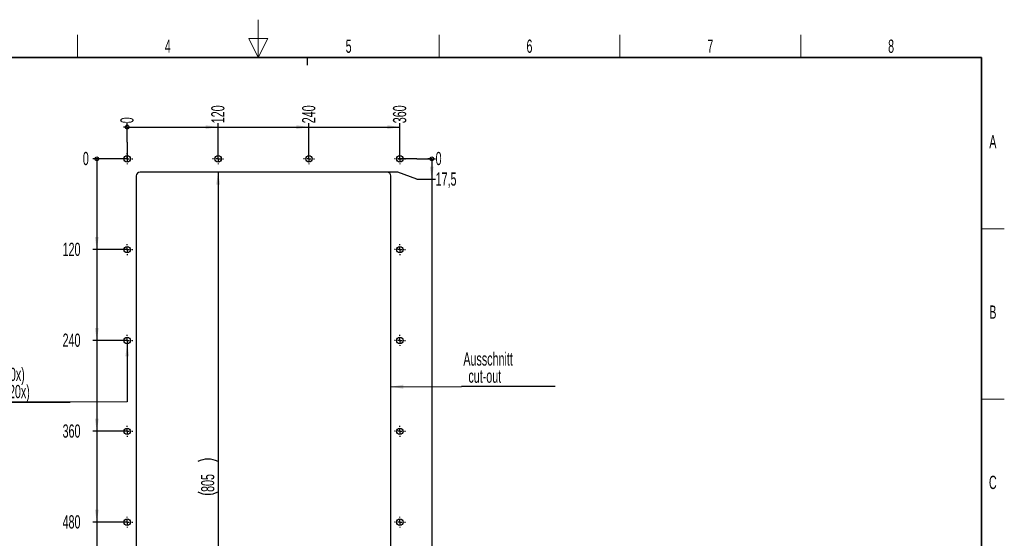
# Paper-space layout 'Blatt6' of a CAD drawing. Header units: millimetres. Extents: x 5 to 418, y 2 to 292.
import ezdxf

# ---------------------------------------------------------------- set-up
doc = ezdxf.new("R2010")
doc.units = ezdxf.units.MM
doc.layers.add('SLD-0', color=7, linetype='Continuous')
doc.styles.add('SLDTEXTSTYLE1', font='TXT', dxfattribs={"width": 0.605})
doc.dimstyles.new('SLDDIMSTYLE11', dxfattribs={"dimtxt": 3.5, "dimasz": 3.302, "dimexe": 0, "dimexo": 0.0625, "dimgap": 0.875, "dimtad": 1, "dimlfac": 5, "dimrnd": 1e-09, "dimzin": 12, "dimdsep": 46, "dimtxsty": 'SLDTEXTSTYLE1', "dimsah": 1, "dimcen": 0.09, "dimadec": 0, "dimazin": 3, "dimtfac": 1, "dimtofl": 0, "dimtmove": 0, "dimatfit": 3, "dimfxl": 1, "dimfrac": 2, "dimtolj": 1, "dimtzin": 12, "dimarcsym": 0})
doc.dimstyles.new('SLDDIMSTYLE3', dxfattribs={"dimtxt": 0.18, "dimasz": 3.302, "dimexe": 0, "dimexo": 0.0625, "dimgap": 0, "dimtad": 0, "dimtih": 1, "dimtoh": 1, "dimdec": 0, "dimrnd": 1e-09, "dimzin": 0, "dimdsep": 46, "dimtxsty": 'Standard', "dimsah": 1, "dimcen": 0.09, "dimadec": 0, "dimazin": 0, "dimtfac": 3.302, "dimtdec": 0, "dimtofl": 0, "dimtmove": 0, "dimatfit": 3, "dimfxl": 1, "dimfrac": 2, "dimtolj": 1, "dimtzin": 0, "dimarcsym": 0})
doc.dimstyles.new('SLDDIMSTYLE8', dxfattribs={"dimtxt": 3.5, "dimasz": 0.3386666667, "dimexe": 0, "dimexo": 0.0625, "dimgap": 0.875, "dimtad": 0, "dimtih": 1, "dimtoh": 1, "dimdec": 0, "dimlfac": 5, "dimrnd": 1e-09, "dimdsep": 46, "dimtxsty": 'SLDTEXTSTYLE1', "dimblk1": 'ORIGIN', "dimblk2": 'ORIGIN', "dimsah": 1, "dimcen": 0.09, "dimadec": 0, "dimazin": 2, "dimtfac": 1, "dimtofl": 0, "dimtmove": 0, "dimatfit": 3, "dimldrblk": 'ORIGIN', "dimfxl": 1, "dimfrac": 2, "dimtolj": 1, "dimtzin": 12, "dimarcsym": 0})
doc.dimstyles.new('SLDDIMSTYLE9', dxfattribs={"dimtxt": 3.5, "dimasz": 3.302, "dimexe": 0, "dimexo": 0.0625, "dimgap": 0.875, "dimtad": 0, "dimtih": 1, "dimtoh": 1, "dimlfac": 5, "dimrnd": 1e-09, "dimzin": 12, "dimdsep": 46, "dimtxsty": 'SLDTEXTSTYLE1', "dimsah": 1, "dimcen": 0.09, "dimadec": 0, "dimazin": 3, "dimtfac": 1, "dimtofl": 0, "dimtmove": 0, "dimatfit": 3, "dimfxl": 1, "dimfrac": 2, "dimtolj": 1, "dimtzin": 12, "dimarcsym": 0})

# ---------------------------------------------------------------- blocks, each defined once
blk = doc.blocks.new('_Origin')
at = {"color": 0, "linetype": 'ByBlock', "lineweight": -2}
blk.add_line((0, 0), (-1, 0), dxfattribs=at)
blk.add_circle((0, 0), 0.5, dxfattribs=at)
blk = doc.blocks.new('_D_30')
at = {"layer": 'SLD-0'}
for q in [(182.3836765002, 265.1407912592), (182.3836765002, 255.7496476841)]:
    blk.add_line((182.3836765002, 260.1407912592), q, dxfattribs=at)
at = {"layer": 'SLD-0', "xscale": 1.016, "yscale": 1.016}
blk.add_blockref('_Origin', (182.3836765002, 264.1247912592), dxfattribs=at)
at = {"layer": 'SLD-0', "insert": (180.5577030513, 265.1407912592), "char_height": 3.5, "attachment_point": 1, "rotation": 90.00000000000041, "style": 'SLDTEXTSTYLE1'}
blk.add_mtext('0', dxfattribs=at)
blk = doc.blocks.new('_D_31')
at = {"layer": 'SLD-0', "color": 7}
for p, q in [((182.3836765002, 264.1247912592), (206.3836765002, 264.1247912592)), ((206.3836765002, 255.7496476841), (206.3836765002, 265.1407912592))]:
    blk.add_line(p, q, dxfattribs=at)
blk.add_solid([(206.3836765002, 264.1247912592), (203.0816765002, 264.6327912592), (203.0816765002, 263.6167912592)], dxfattribs=at)
at = {"layer": 'SLD-0', "color": 7, "insert": (204.5577030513, 265.1407912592), "char_height": 3.5, "attachment_point": 1, "rotation": 90.00000000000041, "style": 'SLDTEXTSTYLE1'}
blk.add_mtext('120', dxfattribs=at)
blk = doc.blocks.new('_D_32')
at = {"layer": 'SLD-0', "color": 7}
for p, q in [((206.3836765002, 264.1247912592), (230.3836765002, 264.1247912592)), ((230.3836765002, 255.7496476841), (230.3836765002, 265.1407912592))]:
    blk.add_line(p, q, dxfattribs=at)
blk.add_solid([(230.3836765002, 264.1247912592), (227.0816765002, 264.6327912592), (227.0816765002, 263.6167912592)], dxfattribs=at)
at = {"layer": 'SLD-0', "color": 7, "insert": (228.5577030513, 265.1407912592), "char_height": 3.5, "attachment_point": 1, "rotation": 90.00000000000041, "style": 'SLDTEXTSTYLE1'}
blk.add_mtext('240', dxfattribs=at)
blk = doc.blocks.new('_D_33')
at = {"layer": 'SLD-0', "color": 7}
for p, q in [((230.3836765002, 264.1247912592), (254.3836765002, 264.1247912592)), ((254.3836765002, 255.7496476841), (254.3836765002, 265.1407912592))]:
    blk.add_line(p, q, dxfattribs=at)
blk.add_solid([(254.3836765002, 264.1247912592), (251.0816765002, 264.6327912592), (251.0816765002, 263.6167912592)], dxfattribs=at)
at = {"layer": 'SLD-0', "color": 7, "insert": (252.5577030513, 265.1407912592), "char_height": 3.5, "attachment_point": 1, "rotation": 90.00000000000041, "style": 'SLDTEXTSTYLE1'}
blk.add_mtext('360', dxfattribs=at)
blk = doc.blocks.new('_D_37')
at = {"layer": 'SLD-0'}
for p, q in [((258.82481103, 255.7496476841), (253.82481103, 255.7496476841)), ((253.82481103, 255.7496476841), (254.3836765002, 255.7496476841)), ((258.82481103, 255.7496476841), (263.82481103, 255.7496476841))]:
    blk.add_line(p, q, dxfattribs=at)
at = {"layer": 'SLD-0', "xscale": 1.016, "yscale": 1.016}
blk.add_blockref('_Origin', (262.80881103, 255.7496476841), dxfattribs=at)
at = {"layer": 'SLD-0', "insert": (263.82481103, 257.5756211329), "char_height": 3.5, "attachment_point": 1, "style": 'SLDTEXTSTYLE1'}
blk.add_mtext('0', dxfattribs=at)
blk = doc.blocks.new('_D_38')
at = {"layer": 'SLD-0', "color": 7}
for p, q in [((262.80881103, 255.7496476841), (262.80881103, 250.3244046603)), ((253.82481103, 252.2496476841), (250.9836765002, 252.2496476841)), ((258.82481103, 250.3244046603), (253.82481103, 252.2496476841)), ((258.82481103, 250.3244046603), (263.82481103, 250.3244046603))]:
    blk.add_line(p, q, dxfattribs=at)
blk.add_solid([(262.80881103, 250.3244046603), (263.31681103, 253.6264046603), (262.30081103, 253.6264046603)], dxfattribs=at)
at = {"layer": 'SLD-0', "color": 7, "insert": (263.82481103, 252.1503781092), "char_height": 3.5, "attachment_point": 1, "style": 'SLDTEXTSTYLE1'}
blk.add_mtext('17,5', dxfattribs=at)
blk = doc.blocks.new('_D_39')
at = {"layer": 'SLD-0', "color": 7}
for p, q in [((262.80881103, 250.3244046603), (262.80881103, 91.2496476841)), ((250.9836765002, 91.2496476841), (263.82481103, 91.2496476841))]:
    blk.add_line(p, q, dxfattribs=at)
blk.add_solid([(262.80881103, 91.2496476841), (263.31681103, 94.5516476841), (262.30081103, 94.5516476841)], dxfattribs=at)
at = {"layer": 'SLD-0', "color": 7, "insert": (263.82481103, 93.0756211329), "char_height": 3.5, "attachment_point": 1, "style": 'SLDTEXTSTYLE1'}
blk.add_mtext('822,5', dxfattribs=at)
blk = doc.blocks.new('_D_40')
at = {"layer": 'SLD-0'}
blk.add_line((182.3836765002, 255.7496476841), (173.335866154, 255.7496476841), dxfattribs=at)
at = {"layer": 'SLD-0', "xscale": 1.016, "yscale": 1.016}
blk.add_blockref('_Origin', (174.351866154, 255.7496476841), dxfattribs=at)
at = {"layer": 'SLD-0', "insert": (170.6622551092, 257.5756211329), "char_height": 3.5, "attachment_point": 1, "style": 'SLDTEXTSTYLE1'}
blk.add_mtext('0', dxfattribs=at)
blk = doc.blocks.new('_D_41')
at = {"layer": 'SLD-0', "color": 7}
for p, q in [((174.351866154, 255.7496476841), (174.351866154, 231.7496476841)), ((182.3836765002, 231.7496476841), (173.335866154, 231.7496476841))]:
    blk.add_line(p, q, dxfattribs=at)
blk.add_solid([(174.351866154, 231.7496476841), (174.859866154, 235.0516476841), (173.843866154, 235.0516476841)], dxfattribs=at)
at = {"layer": 'SLD-0', "color": 7, "insert": (165.3150330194, 233.5756211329), "char_height": 3.5, "attachment_point": 1, "style": 'SLDTEXTSTYLE1'}
blk.add_mtext('120', dxfattribs=at)
blk = doc.blocks.new('_D_42')
at = {"layer": 'SLD-0', "color": 7}
for p, q in [((174.351866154, 231.7496476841), (174.351866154, 207.7496476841)), ((182.3836765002, 207.7496476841), (173.335866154, 207.7496476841))]:
    blk.add_line(p, q, dxfattribs=at)
blk.add_solid([(174.351866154, 207.7496476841), (174.859866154, 211.0516476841), (173.843866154, 211.0516476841)], dxfattribs=at)
at = {"layer": 'SLD-0', "color": 7, "insert": (165.3150330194, 209.5756211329), "char_height": 3.5, "attachment_point": 1, "style": 'SLDTEXTSTYLE1'}
blk.add_mtext('240', dxfattribs=at)
blk = doc.blocks.new('_D_43')
at = {"layer": 'SLD-0', "color": 7}
for p, q in [((174.351866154, 207.7496476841), (174.351866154, 183.7496476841)), ((182.3836765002, 183.7496476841), (173.335866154, 183.7496476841))]:
    blk.add_line(p, q, dxfattribs=at)
blk.add_solid([(174.351866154, 183.7496476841), (174.859866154, 187.0516476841), (173.843866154, 187.0516476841)], dxfattribs=at)
at = {"layer": 'SLD-0', "color": 7, "insert": (165.3150330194, 185.5756211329), "char_height": 3.5, "attachment_point": 1, "style": 'SLDTEXTSTYLE1'}
blk.add_mtext('360', dxfattribs=at)
blk = doc.blocks.new('_D_44')
at = {"layer": 'SLD-0', "color": 7}
for p, q in [((174.351866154, 183.7496476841), (174.351866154, 159.7496476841)), ((182.3836765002, 159.7496476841), (173.335866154, 159.7496476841))]:
    blk.add_line(p, q, dxfattribs=at)
blk.add_solid([(174.351866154, 159.7496476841), (174.859866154, 163.0516476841), (173.843866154, 163.0516476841)], dxfattribs=at)
at = {"layer": 'SLD-0', "color": 7, "insert": (165.3150330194, 161.5756211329), "char_height": 3.5, "attachment_point": 1, "style": 'SLDTEXTSTYLE1'}
blk.add_mtext('480', dxfattribs=at)
blk = doc.blocks.new('_D_45')
at = {"layer": 'SLD-0', "color": 7}
for p, q in [((174.351866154, 159.7496476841), (174.351866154, 135.7496476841)), ((182.3836765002, 135.7496476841), (173.335866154, 135.7496476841))]:
    blk.add_line(p, q, dxfattribs=at)
blk.add_solid([(174.351866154, 135.7496476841), (174.859866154, 139.0516476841), (173.843866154, 139.0516476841)], dxfattribs=at)
at = {"layer": 'SLD-0', "color": 7, "insert": (165.3150330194, 137.5756211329), "char_height": 3.5, "attachment_point": 1, "style": 'SLDTEXTSTYLE1'}
blk.add_mtext('600', dxfattribs=at)
blk = doc.blocks.new('_D_46')
at = {"layer": 'SLD-0', "color": 7}
for p, q in [((174.351866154, 135.7496476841), (174.351866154, 111.7496476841)), ((182.3836765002, 111.7496476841), (173.335866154, 111.7496476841))]:
    blk.add_line(p, q, dxfattribs=at)
blk.add_solid([(174.351866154, 111.7496476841), (174.859866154, 115.0516476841), (173.843866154, 115.0516476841)], dxfattribs=at)
at = {"layer": 'SLD-0', "color": 7, "insert": (165.3150330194, 113.5756211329), "char_height": 3.5, "attachment_point": 1, "style": 'SLDTEXTSTYLE1'}
blk.add_mtext('720', dxfattribs=at)
blk = doc.blocks.new('_D_47')
at = {"layer": 'SLD-0', "color": 7}
for p, q in [((174.351866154, 111.7496476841), (174.351866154, 87.7496476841)), ((182.3836765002, 87.7496476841), (173.335866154, 87.7496476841))]:
    blk.add_line(p, q, dxfattribs=at)
blk.add_solid([(174.351866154, 87.7496476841), (174.859866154, 91.0516476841), (173.843866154, 91.0516476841)], dxfattribs=at)
at = {"layer": 'SLD-0', "color": 7, "insert": (165.3150330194, 89.5756211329), "char_height": 3.5, "attachment_point": 1, "style": 'SLDTEXTSTYLE1'}
blk.add_mtext('840', dxfattribs=at)
blk = doc.blocks.new('_D_50')
at = {"layer": 'SLD-0', "color": 7}
for p, q in [((206.3836765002, 252.2496476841), (206.3836765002, 150.022252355)), ((206.3836765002, 147.022252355), (206.3836765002, 91.2496476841))]:
    blk.add_line(p, q, dxfattribs=at)
for centre, radius, start, end in [((203.697912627, 170.3885363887), 6.005550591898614, 63.4349488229, 116.5650511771), ((203.697912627, 173.1107587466), 6.00555059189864, 243.4349488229, 296.5650511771)]:
    blk.add_arc(centre, radius, start, end, dxfattribs=at)
for points in [[(206.3836765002, 252.2496476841), (205.8756765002, 248.9476476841), (206.8916765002, 248.9476476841)], [(206.3836765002, 91.2496476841), (206.8916765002, 94.5516476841), (205.8756765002, 94.5516476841)]]:
    blk.add_solid(points, dxfattribs=at)
at = {"layer": 'SLD-0', "color": 7, "insert": (201.8719391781, 167.7392310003), "char_height": 3.5, "attachment_point": 1, "rotation": 90.00000000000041, "style": 'SLDTEXTSTYLE1'}
blk.add_mtext('805', dxfattribs=at)
blk = doc.blocks.new('SW_NOTE_0_2')
at = {"layer": 'SLD-0', "color": 0}
for p, q in [((-0.0656357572, -4.5917887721), (27.2316615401, -4.5917887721)), ((27.2316615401, -4.5917887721), (-0.0656357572, -4.5917887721)), ((-0.0656357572, -4.5917887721), (27.2316615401, -4.5917887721)), ((27.2316615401, -4.5917887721), (-0.0656357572, -4.5917887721)), ((-0.0656357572, -4.5917887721), (27.2316615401, -4.5917887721)), ((27.2316615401, -4.5917887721), (-0.0656357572, -4.5917887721))]:
    blk.add_line(p, q, dxfattribs=at)
at = {"layer": 'SLD-0', "color": 0, "char_height": 3.5, "attachment_point": 1, "style": 'SLDTEXTSTYLE1'}
for s, insert in [('für M8 (20x)', (0, 4.5117370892)), ('for M8 (20x)', (1.3368055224, -0.0231809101))]:
    blk.add_mtext(s, dxfattribs=dict(at, insert=insert))
blk = doc.blocks.new('SW_NOTE_0_3')
at = {"layer": 'SLD-0', "color": 0}
blk.add_line((24.7453288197, 0), (0, 0), dxfattribs=at)
at = {"layer": 'SLD-0', "color": 0, "char_height": 3.5, "attachment_point": 1, "style": 'SLDTEXTSTYLE1'}
for s, insert in [('Ausschnitt', (0.478127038, 9.06041121)), ('cut-out', (1.8149325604, 4.5254932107))]:
    blk.add_mtext(s, dxfattribs=dict(at, insert=insert))
blk = doc.blocks.new('SW_CENTERMARKSYMBOL_6')
at = {"layer": 'SLD-0', "color": 0}
for p, q in [((-1.2, 0), (-1.45, 0)), ((0, 0), (-0.6, 0)), ((0, 1.2), (0, 1.45)), ((0, 0), (0, 0.6)), ((0, 0), (0, -0.6)), ((0, 0), (0.6, 0)), ((1.2, 0), (1.45, 0)), ((0, -1.2), (0, -1.45))]:
    blk.add_line(p, q, dxfattribs=at)
blk = doc.blocks.new('SW_CENTERMARKSYMBOL_7')
at = {"layer": 'SLD-0', "color": 0}
for p, q in [((-1.2, 0), (-1.45, 0)), ((0, 0), (-0.6, 0)), ((0, 1.2), (0, 1.45)), ((0, 0), (0, 0.6)), ((0, 0), (0, -0.6)), ((0, 0), (0.6, 0)), ((1.2, 0), (1.45, 0)), ((0, -1.2), (0, -1.45))]:
    blk.add_line(p, q, dxfattribs=at)
blk = doc.blocks.new('SW_CENTERMARKSYMBOL_8')
at = {"layer": 'SLD-0', "color": 0}
for p, q in [((-1.2, 0), (-1.45, 0)), ((0, 0), (-0.6, 0)), ((0, 1.2), (0, 1.45)), ((0, 0), (0, 0.6)), ((0, 0), (0, -0.6)), ((0, 0), (0.6, 0)), ((1.2, 0), (1.45, 0)), ((0, -1.2), (0, -1.45))]:
    blk.add_line(p, q, dxfattribs=at)
blk = doc.blocks.new('SW_CENTERMARKSYMBOL_9')
at = {"layer": 'SLD-0', "color": 0}
for p, q in [((-1.2, 0), (-1.45, 0)), ((0, 0), (-0.6, 0)), ((0, 1.2), (0, 1.45)), ((0, 0), (0, 0.6)), ((0, 0), (0, -0.6)), ((0, 0), (0.6, 0)), ((1.2, 0), (1.45, 0)), ((0, -1.2), (0, -1.45))]:
    blk.add_line(p, q, dxfattribs=at)
blk = doc.blocks.new('SW_CENTERMARKSYMBOL_10')
at = {"layer": 'SLD-0', "color": 0}
for p, q in [((-1.2, 0), (-1.45, 0)), ((0, 0), (-0.6, 0)), ((0, 1.2), (0, 1.45)), ((0, 0), (0, 0.6)), ((0, 0), (0, -0.6)), ((0, 0), (0.6, 0)), ((1.2, 0), (1.45, 0)), ((0, -1.2), (0, -1.45))]:
    blk.add_line(p, q, dxfattribs=at)
blk = doc.blocks.new('SW_CENTERMARKSYMBOL_11')
at = {"layer": 'SLD-0', "color": 0}
for p, q in [((-1.2, 0), (-1.45, 0)), ((0, 0), (-0.6, 0)), ((0, 1.2), (0, 1.45)), ((0, 0), (0, 0.6)), ((0, 0), (0, -0.6)), ((0, 0), (0.6, 0)), ((1.2, 0), (1.45, 0)), ((0, -1.2), (0, -1.45))]:
    blk.add_line(p, q, dxfattribs=at)
blk = doc.blocks.new('SW_CENTERMARKSYMBOL_12')
at = {"layer": 'SLD-0', "color": 0}
for p, q in [((-1.2, 0), (-1.45, 0)), ((0, 0), (-0.6, 0)), ((0, 1.2), (0, 1.45)), ((0, 0), (0, 0.6)), ((0, 0), (0, -0.6)), ((0, 0), (0.6, 0)), ((1.2, 0), (1.45, 0)), ((0, -1.2), (0, -1.45))]:
    blk.add_line(p, q, dxfattribs=at)
blk = doc.blocks.new('SW_CENTERMARKSYMBOL_13')
at = {"layer": 'SLD-0', "color": 0}
for p, q in [((-1.2, 0), (-1.45, 0)), ((0, 0), (-0.6, 0)), ((0, 1.2), (0, 1.45)), ((0, 0), (0, 0.6)), ((0, 0), (0, -0.6)), ((0, 0), (0.6, 0)), ((1.2, 0), (1.45, 0)), ((0, -1.2), (0, -1.45))]:
    blk.add_line(p, q, dxfattribs=at)
blk = doc.blocks.new('SW_CENTERMARKSYMBOL_14')
at = {"layer": 'SLD-0', "color": 0}
for p, q in [((-1.2, 0), (-1.45, 0)), ((0, 0), (-0.6, 0)), ((0, 1.2), (0, 1.45)), ((0, 0), (0, 0.6)), ((0, 0), (0, -0.6)), ((0, 0), (0.6, 0)), ((1.2, 0), (1.45, 0)), ((0, -1.2), (0, -1.45))]:
    blk.add_line(p, q, dxfattribs=at)
blk = doc.blocks.new('SW_CENTERMARKSYMBOL_23')
at = {"layer": 'SLD-0', "color": 0}
for p, q in [((-1.2, 0), (-1.45, 0)), ((0, 0), (-0.6, 0)), ((0, 1.2), (0, 1.45)), ((0, 0), (0, 0.6)), ((0, 0), (0, -0.6)), ((0, 0), (0.6, 0)), ((1.2, 0), (1.45, 0)), ((0, -1.2), (0, -1.45))]:
    blk.add_line(p, q, dxfattribs=at)
blk = doc.blocks.new('SW_CENTERMARKSYMBOL_24')
at = {"layer": 'SLD-0', "color": 0}
for p, q in [((-1.2, 0), (-1.45, 0)), ((0, 0), (-0.6, 0)), ((0, 1.2), (0, 1.45)), ((0, 0), (0, 0.6)), ((0, 0), (0, -0.6)), ((0, 0), (0.6, 0)), ((1.2, 0), (1.45, 0)), ((0, -1.2), (0, -1.45))]:
    blk.add_line(p, q, dxfattribs=at)
blk = doc.blocks.new('SW_CENTERMARKSYMBOL_25')
at = {"layer": 'SLD-0', "color": 0}
for p, q in [((-1.2, 0), (-1.45, 0)), ((0, 0), (-0.6, 0)), ((0, 1.2), (0, 1.45)), ((0, 0), (0, 0.6)), ((0, 0), (0, -0.6)), ((0, 0), (0.6, 0)), ((1.2, 0), (1.45, 0)), ((0, -1.2), (0, -1.45))]:
    blk.add_line(p, q, dxfattribs=at)

psp = doc.layouts.new('Blatt6')

# ---------------------------------------------------------------- linework, layer by layer
at = {"color": 7, "linetype": 'Continuous', "lineweight": 25}
for p, q in [((250.9836765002, 252.2496476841), (185.7836765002, 252.2496476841)), ((184.7836765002, 251.2496476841), (184.7836765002, 92.2496476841)), ((251.9836765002, 92.2496476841), (251.9836765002, 251.2496476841))]:
    psp.add_line(p, q, dxfattribs=at)
for centre, radius in [((182.3836765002, 255.7496476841), 0.8500000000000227), ((206.3836765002, 255.7496476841), 0.8500000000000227), ((230.3836765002, 255.7496476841), 0.8500000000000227), ((254.3836765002, 255.7496476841), 0.8499999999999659), ((182.3836765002, 231.7496476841), 0.8499999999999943), ((254.3836765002, 231.7496476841), 0.8500000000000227), ((182.3836765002, 207.7496476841), 0.8499999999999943), ((254.3836765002, 207.7496476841), 0.8499999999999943), ((182.3836765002, 183.7496476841), 0.8499999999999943), ((254.3836765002, 183.7496476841), 0.8499999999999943), ((182.3836765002, 159.7496476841), 0.8499999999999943), ((254.3836765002, 159.7496476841), 0.8500000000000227)]:
    psp.add_circle(centre, radius, dxfattribs=at)
for centre, start, end in [((185.7836765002, 251.2496476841), 90, 180), ((250.9836765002, 251.2496476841), 0, 90)]:
    psp.add_arc(centre, 1, start, end, dxfattribs=at)
at = {"layer": 'SLD-0', "lineweight": 18}
for p, q in [((217, 292.5), (217, 282.5)), ((169.25, 282.5), (169.25, 288.5)), ((219.5, 287.5), (214.5, 287.5)), ((214.5, 287.5), (217, 282.5)), ((217, 282.5), (219.5, 287.5)), ((264.75, 282.5), (264.75, 288.5)), ((312.5, 282.5), (312.5, 288.5)), ((360.25, 282.5), (360.25, 288.5)), ((408, 237.25), (414, 237.25)), ((408, 192.25), (414, 192.25))]:
    psp.add_line(p, q, dxfattribs=at)
at = {"layer": 'SLD-0', "lineweight": 35}
for p, q in [((408, 282.5), (26, 282.5)), ((408, 12), (408, 282.5))]:
    psp.add_line(p, q, dxfattribs=at)
at = {"layer": 'SLD-0'}
psp.add_line((230, 280.5), (230, 282.5), dxfattribs=at)
psp.add_line((230, 280.5), (230, 282.5), dxfattribs=at)
at = {"layer": 'SLD-0', "color": 7}
for p, q in [((182.3877837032, 206.8996576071), (182.3877837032, 191.5060875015)), ((182.3877837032, 191.5060875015), (167.2972972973, 191.4414414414))]:
    psp.add_line(p, q, dxfattribs=at)
psp.add_solid([(182.3877837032, 206.8996576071), (181.8797837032, 203.5976576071), (182.8957837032, 203.5976576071)], dxfattribs=at)

# ---------------------------------------------------------------- block references
for name, p in [('SW_CENTERMARKSYMBOL_9', (182.3836765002, 255.7496476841)), ('SW_CENTERMARKSYMBOL_8', (206.3836765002, 255.7496476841)), ('SW_CENTERMARKSYMBOL_10', (230.3836765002, 255.7496476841)), ('SW_CENTERMARKSYMBOL_6', (254.3836765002, 255.7496476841)), ('SW_CENTERMARKSYMBOL_7', (182.3836765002, 231.7496476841)), ('SW_CENTERMARKSYMBOL_11', (254.3836765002, 231.7496476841)), ('SW_CENTERMARKSYMBOL_25', (182.3836765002, 207.7496476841)), ('SW_CENTERMARKSYMBOL_12', (254.3836765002, 207.7496476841)), ('SW_NOTE_0_3', (270.6711711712, 195.55292761)), ('SW_NOTE_0_2', (140.0656357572, 196.0332302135)), ('SW_CENTERMARKSYMBOL_24', (182.3836765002, 183.7496476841)), ('SW_CENTERMARKSYMBOL_13', (254.3836765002, 183.7496476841)), ('SW_CENTERMARKSYMBOL_23', (182.3836765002, 159.7496476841)), ('SW_CENTERMARKSYMBOL_14', (254.3836765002, 159.7496476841))]:
    psp.add_blockref(name, p, dxfattribs=at)

# ---------------------------------------------------------------- texts
at = {"layer": 'SLD-0', "char_height": 3.5, "attachment_point": 2, "style": 'SLDTEXTSTYLE1'}
for s, insert in [('4', (193.1027123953, 287.2429955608)), ('5', (240.8527123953, 287.2429955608)), ('6', (288.6027123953, 287.2429955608)), ('7', (336.3527123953, 287.2429955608)), ('8', (384.1027123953, 287.2429955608)), ('A', (410.9815679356, 262.0010772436)), ('B', (410.9815679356, 217.0010772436)), ('C', (410.9596929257, 172.0010772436))]:
    psp.add_mtext(s, dxfattribs=dict(at, insert=insert))

# ---------------------------------------------------------------- dimensions: what is measured, and where the dimension line sits
at = {"layer": 'SLD-0', "color": 7}
for feature_location, offset, dtype, origin, picture, middle in [((206.3836765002, 255.7496476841), (0, 9.391143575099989), 1, (182.3836765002, 255.7496476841), '_D_31', (206.3836765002, 269.1512078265)), ((230.3836765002, 255.7496476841), (0, 9.391143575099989), 1, (182.3836765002, 255.7496476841), '_D_32', (230.3836765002, 269.1512078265)), ((254.3836765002, 255.7496476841), (0, 9.391143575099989), 1, (182.3836765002, 255.7496476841), '_D_33', (254.3836765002, 269.1512078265)), ((182.3836765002, 231.7496476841), (-9.04781034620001, 0), 0, (182.3836765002, 255.7496476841), '_D_41', (169.3254495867, 231.7496476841)), ((182.3836765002, 207.7496476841), (-9.04781034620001, 0), 0, (182.3836765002, 255.7496476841), '_D_42', (169.3254495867, 207.7496476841)), ((182.3836765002, 183.7496476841), (-9.04781034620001, 0), 0, (182.3836765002, 255.7496476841), '_D_43', (169.3254495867, 183.7496476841)), ((182.3836765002, 159.7496476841), (-9.04781034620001, 0), 0, (182.3836765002, 255.7496476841), '_D_44', (169.3254495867, 159.7496476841)), ((182.3836765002, 135.7496476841), (-9.04781034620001, 0), 0, (182.3836765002, 255.7496476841), '_D_45', (169.3254495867, 135.7496476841)), ((182.3836765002, 111.7496476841), (-9.04781034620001, 0), 0, (182.3836765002, 255.7496476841), '_D_46', (169.3254495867, 111.7496476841)), ((182.3836765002, 87.7496476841), (-9.04781034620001, 0), 0, (182.3836765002, 255.7496476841), '_D_47', (169.3254495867, 87.7496476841)), ((250.9836765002, 252.2496476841), (12.841134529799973, -1.9252430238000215), 0, (254.3836765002, 255.7496476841), '_D_38', (268.5036303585, 250.3244046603)), ((250.9836765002, 91.2496476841), (12.841134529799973, 0), 0, (254.3836765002, 255.7496476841), '_D_39', (269.840435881, 91.2496476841))]:
    dim = psp.add_ordinate_dim(feature_location=feature_location, offset=offset, dtype=dtype, origin=origin, dimstyle='SLDDIMSTYLE9', dxfattribs=at)
    dim.commit()
    dim.dimension.update_dxf_attribs({"geometry": picture, "text_midpoint": middle})
at = {"layer": 'SLD-0'}
for feature_location, offset, dtype, origin, picture, middle in [((182.3836765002, 255.7496476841), (0, 9.391143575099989), 1, (182.3836765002, 255.7496476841), '_D_30', (182.3836765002, 266.4775967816)), ((182.3836765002, 255.7496476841), (-9.04781034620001, 0), 0, (182.3836765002, 255.7496476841), '_D_40', (171.9990606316, 255.7496476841)), ((254.3836765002, 255.7496476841), (9.441134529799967, 0), 0, (254.3836765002, 255.7496476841), '_D_37', (265.1616165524, 255.7496476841))]:
    dim = psp.add_ordinate_dim(feature_location=feature_location, offset=offset, dtype=dtype, origin=origin, dimstyle='SLDDIMSTYLE8', dxfattribs=at)
    dim.commit()
    dim.dimension.update_dxf_attribs({"geometry": picture, "text_midpoint": middle})
at = {"layer": 'SLD-0', "color": 7}
dim = psp.add_linear_dim(base=(206.3836765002, 91.2496476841), p1=(185.7836765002, 252.2496476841), p2=(185.7836765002, 91.2496476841), angle=90, text='(<>)', dimstyle='SLDDIMSTYLE11', dxfattribs=at)
dim.commit()
dim.dimension.update_dxf_attribs({"geometry": '_D_50', "text_midpoint": (206.3836765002, 171.7496476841), "dimtype": 160})

# ---------------------------------------------------------------- leaders
psp.add_leader([(251.9836765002, 195.5309048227), (270.6711711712, 195.55292761)], dimstyle='SLDDIMSTYLE3', dxfattribs=at)

doc.saveas('drawing.dxf')
